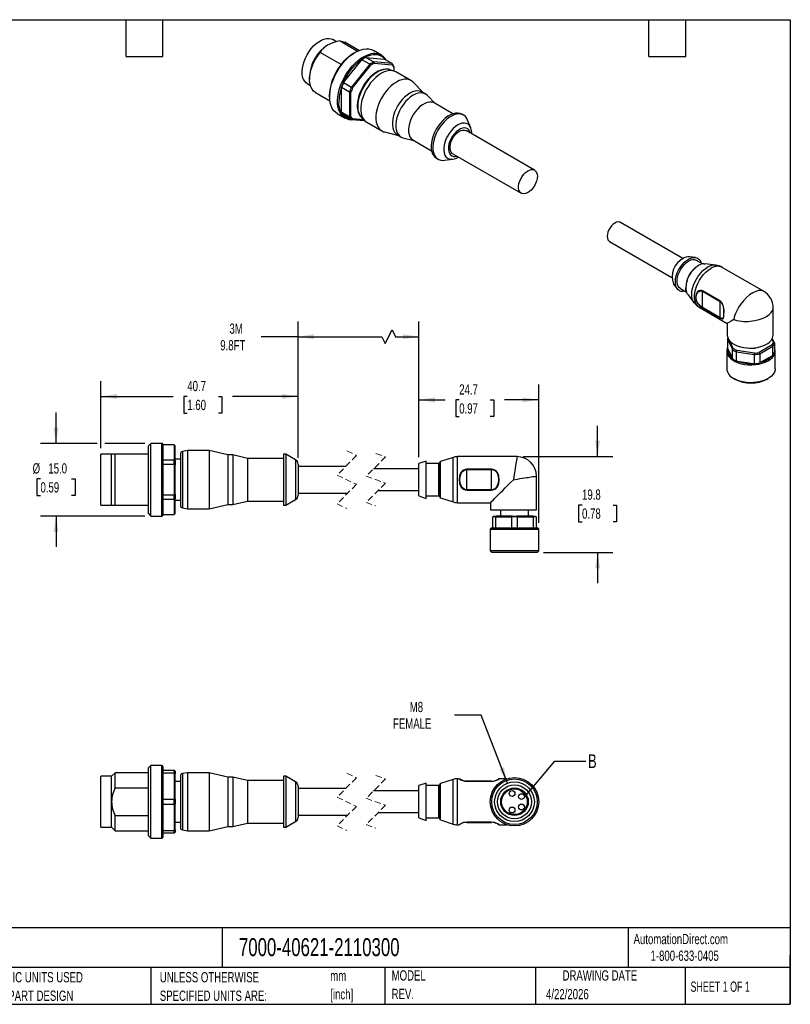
# Model space of a CAD drawing. Header units: millimetres. Extents: x 6 to 273, y 6 to 210.
# Tile 2 of 2: x 114 to 273, y 6 to 210. Entities that reach past the tile are written whole.
import ezdxf

# ---------------------------------------------------------------- set-up
doc = ezdxf.new("R2010")
doc.units = ezdxf.units.MM
doc.linetypes.add('SLD-Dashed', pattern=[1.905, 1.27, -0.635])
doc.linetypes.add('SLD-Solid', pattern=[0])
doc.layers.add('DIMENSIONS', color=140, linetype='SLD-Solid', lineweight=25)
doc.layers.add('TEXT', color=140, linetype='SLD-Solid', lineweight=25)
doc.styles.add('SLDTEXTSTYLE0', font='TXT', dxfattribs={"width": 0.7})
doc.styles.add('SLDTEXTSTYLE1', font='TXT', dxfattribs={"width": 0.65})
doc.dimstyles.new('SLDDIMSTYLE0', dxfattribs={"dimtxt": 2.158008, "dimasz": 3.302, "dimexe": 0, "dimexo": 0.0625, "dimgap": 0.539502, "dimtad": 0, "dimtih": 1, "dimtoh": 1, "dimdec": 1, "dimrnd": 1e-09, "dimzin": 12, "dimdsep": 46, "dimtxsty": 'SLDTEXTSTYLE0', "dimsah": 1, "dimcen": 0.09, "dimadec": 0, "dimazin": 3, "dimtfac": 1, "dimtdec": 1, "dimtmove": 0, "dimatfit": 0, "dimfxl": 0, "dimfrac": 2, "dimtolj": 1, "dimtzin": 12, "dimarcsym": 0})
doc.dimstyles.new('SLDDIMSTYLE1', dxfattribs={"dimtxt": 2.158008, "dimasz": 3.302, "dimexe": 0, "dimexo": 0.0625, "dimgap": 0.539502, "dimtad": 0, "dimtih": 1, "dimtoh": 1, "dimdec": 1, "dimrnd": 1e-09, "dimzin": 12, "dimdsep": 46, "dimtxsty": 'SLDTEXTSTYLE0', "dimsah": 1, "dimcen": 0.09, "dimadec": 0, "dimazin": 3, "dimtfac": 1, "dimtdec": 1, "dimtofl": 0, "dimtmove": 0, "dimatfit": 3, "dimfxl": 0, "dimfrac": 2, "dimtolj": 1, "dimtzin": 12, "dimarcsym": 0})
doc.dimstyles.new('SLDDIMSTYLE2', dxfattribs={"dimtxt": 2.158008, "dimasz": 3.302, "dimexe": 0, "dimexo": 0.0625, "dimgap": 0.539502, "dimtad": 0, "dimtih": 1, "dimtoh": 1, "dimdec": 1, "dimrnd": 1e-09, "dimzin": 4, "dimdsep": 46, "dimtxsty": 'SLDTEXTSTYLE0', "dimsah": 1, "dimcen": 0.09, "dimadec": 0, "dimazin": 1, "dimtfac": 1, "dimtdec": 1, "dimtmove": 0, "dimatfit": 0, "dimfxl": 0, "dimfrac": 2, "dimtolj": 1, "dimtzin": 12, "dimarcsym": 0})
doc.dimstyles.new('SLDDIMSTYLE4', dxfattribs={"dimtxt": 0.18, "dimasz": 3.302, "dimexe": 0, "dimexo": 0.0625, "dimgap": 0, "dimtad": 0, "dimtih": 1, "dimtoh": 1, "dimdec": 0, "dimrnd": 1e-09, "dimzin": 0, "dimdsep": 46, "dimtxsty": 'Standard', "dimblk1": 'NONE', "dimblk2": 'NONE', "dimsah": 1, "dimcen": 0.09, "dimadec": 0, "dimazin": 0, "dimtfac": 3.302, "dimtdec": 0, "dimtofl": 0, "dimtmove": 0, "dimatfit": 3, "dimldrblk": 'NONE', "dimfxl": 0, "dimfrac": 2, "dimtolj": 1, "dimtzin": 0, "dimarcsym": 0})
doc.dimstyles.new('SLDDIMSTYLE5', dxfattribs={"dimtxt": 2.158008, "dimasz": 3.302, "dimexe": 0, "dimexo": 0.0625, "dimgap": 0.539502, "dimtad": 0, "dimtih": 1, "dimtoh": 1, "dimdec": 1, "dimrnd": 1e-09, "dimzin": 12, "dimdsep": 46, "dimtxsty": 'SLDTEXTSTYLE0', "dimsah": 1, "dimcen": 0, "dimadec": 0, "dimazin": 3, "dimtfac": 1, "dimtdec": 1, "dimtofl": 0, "dimtmove": 0, "dimatfit": 3, "dimfxl": 0, "dimfrac": 2, "dimtolj": 1, "dimtzin": 12, "dimarcsym": 0})

# ---------------------------------------------------------------- blocks, each defined once
blk = doc.blocks.new('SW_NOTE_0')
at = {"layer": 'TEXT', "color": 0, "char_height": 2.117, "attachment_point": 1, "style": 'SLDTEXTSTYLE0'}
for s, insert in [('mm', (0, 2.73)), ('[inch]', (0, -1.09))]:
    blk.add_mtext(s, dxfattribs=dict(at, insert=insert))
blk = doc.blocks.new('SW_NOTE_0_1')
at = {"layer": 'TEXT', "color": 0, "char_height": 2.1167, "attachment_point": 1, "style": 'SLDTEXTSTYLE0'}
for s, insert in [('UNLESS OTHERWISE', (0, 2.73)), ('SPECIFIED UNITS ARE:', (0, -1.09))]:
    blk.add_mtext(s, dxfattribs=dict(at, insert=insert))
blk = doc.blocks.new('SW_NOTE_0_5')
at = {"layer": 'TEXT', "color": 0, "char_height": 2.1167, "attachment_point": 1, "style": 'SLDTEXTSTYLE0'}
for s, insert in [('METRIC UNITS USED', (0, 2.73)), ('FOR PART DESIGN', (0, -1.09))]:
    blk.add_mtext(s, dxfattribs=dict(at, insert=insert))
blk = doc.blocks.new('SW_NOTE_0_6')
at = {"layer": 'TEXT', "color": 0, "char_height": 2.117, "attachment_point": 1, "style": 'SLDTEXTSTYLE0'}
for s, insert in [('MODEL', (0, 2.73)), ('REV.', (0, -1.09))]:
    blk.add_mtext(s, dxfattribs=dict(at, insert=insert))
blk = doc.blocks.new('_D')
at = {"layer": 'DIMENSIONS'}
for p, q in [((233.26, 119.37), (233.26, 125.72)), ((217.89, 119.37), (236.43, 119.37)), ((230.05, 109.38), (229.33, 109.38)), ((229.33, 109.38), (229.33, 105.95)), ((236.46, 109.38), (237.19, 109.38)), ((237.19, 109.38), (237.19, 105.95)), ((229.33, 105.95), (230.05, 105.95)), ((237.19, 105.95), (236.46, 105.95)), ((222.07, 99.62), (236.43, 99.62)), ((233.26, 99.62), (233.26, 93.27))]:
    blk.add_line(p, q, dxfattribs=at)
for points in [[(233.26, 119.37), (233.77, 122.67), (232.75, 122.67)], [(233.26, 99.62), (232.75, 96.32), (233.77, 96.32)]]:
    blk.add_solid(points, dxfattribs=at)
at = {"layer": 'DIMENSIONS', "char_height": 2.117, "attachment_point": 1, "style": 'SLDTEXTSTYLE0'}
for s, insert in [('19.8', (230.05, 112.6)), ('0.78', (230.05, 108.68))]:
    blk.add_mtext(s, dxfattribs=dict(at, insert=insert))
blk = doc.blocks.new('_D_1')
at = {"layer": 'DIMENSIONS'}
for p, q in [((196.37, 119.24), (196.37, 134.26)), ((221.1, 105.69), (221.1, 134.26)), ((196.37, 131.09), (201.77, 131.09)), ((204.69, 131.09), (203.96, 131.09)), ((203.96, 131.09), (203.96, 127.66)), ((211.1, 131.09), (211.83, 131.09)), ((211.83, 131.09), (211.83, 127.66)), ((221.1, 131.09), (214.03, 131.09)), ((203.96, 127.66), (204.69, 127.66)), ((211.83, 127.66), (211.1, 127.66))]:
    blk.add_line(p, q, dxfattribs=at)
for points in [[(196.37, 131.09), (199.67, 130.58), (199.67, 131.59)], [(221.1, 131.09), (217.79, 131.59), (217.79, 130.58)]]:
    blk.add_solid(points, dxfattribs=at)
at = {"layer": 'DIMENSIONS', "char_height": 2.117, "attachment_point": 1, "style": 'SLDTEXTSTYLE0'}
for s, insert in [('24.7', (204.69, 134.3)), ('0.97', (204.69, 130.38))]:
    blk.add_mtext(s, dxfattribs=dict(at, insert=insert))
blk = doc.blocks.new('_D_2')
at = {"layer": 'DIMENSIONS'}
for p, q in [((130.72, 121.14), (130.72, 134.98)), ((171.42, 119.12), (171.42, 134.98)), ((130.72, 131.8), (145.63, 131.8)), ((148.55, 131.8), (147.83, 131.8)), ((147.83, 131.8), (147.83, 128.37)), ((154.97, 131.8), (155.69, 131.8)), ((155.69, 131.8), (155.69, 128.37)), ((171.42, 131.8), (157.89, 131.8)), ((147.83, 128.37), (148.55, 128.37)), ((155.69, 128.37), (154.97, 128.37))]:
    blk.add_line(p, q, dxfattribs=at)
for points in [[(130.72, 131.8), (134.03, 131.29), (134.03, 132.31)], [(171.42, 131.8), (168.12, 132.31), (168.12, 131.29)]]:
    blk.add_solid(points, dxfattribs=at)
at = {"layer": 'DIMENSIONS', "char_height": 2.117, "attachment_point": 1, "style": 'SLDTEXTSTYLE0'}
for s, insert in [('40.7', (148.55, 135.01)), ('1.60', (148.55, 131.1))]:
    blk.add_mtext(s, dxfattribs=dict(at, insert=insert))
blk = doc.blocks.new('_D_3')
at = {"layer": 'DIMENSIONS'}
for p, q in [((171.42, 119.12), (171.42, 147.29)), ((196.37, 119.24), (196.37, 147.29)), ((189.43, 142.71), (190.84, 145.53)), ((190.84, 145.53), (191.55, 144.12)), ((171.42, 144.12), (163.81, 144.12)), ((171.42, 144.12), (188.73, 144.12)), ((188.73, 144.12), (189.43, 142.71)), ((191.55, 144.12), (196.37, 144.12))]:
    blk.add_line(p, q, dxfattribs=at)
for points in [[(171.42, 144.12), (174.73, 143.61), (174.73, 144.63)], [(196.37, 144.12), (193.07, 144.63), (193.07, 143.61)]]:
    blk.add_solid(points, dxfattribs=at)
at = {"layer": 'DIMENSIONS', "char_height": 2.117, "attachment_point": 1, "style": 'SLDTEXTSTYLE0'}
for s, insert in [('3M', (157.25, 146.85)), ('9.8FT', (155.35, 143.42))]:
    blk.add_mtext(s, dxfattribs=dict(at, insert=insert))
blk = doc.blocks.new('_D_4')
at = {"layer": 'DIMENSIONS'}
for p, q in [((121.44, 122.12), (121.44, 128.47)), ((129.96, 122.12), (118.27, 122.12)), ((139.75, 122.12), (131.49, 122.12)), ((118.23, 114.8), (117.51, 114.8)), ((117.51, 114.8), (117.51, 111.37)), ((124.65, 114.8), (125.37, 114.8)), ((125.37, 114.8), (125.37, 111.37)), ((117.51, 111.37), (118.23, 111.37)), ((125.37, 111.37), (124.65, 111.37)), ((139.75, 107.12), (118.27, 107.12)), ((121.44, 107.12), (121.44, 100.77))]:
    blk.add_line(p, q, dxfattribs=at)
for points in [[(121.44, 122.12), (121.95, 125.42), (120.93, 125.42)], [(121.44, 107.12), (120.93, 103.82), (121.95, 103.82)]]:
    blk.add_solid(points, dxfattribs=at)
at = {"layer": 'DIMENSIONS', "char_height": 2.117, "attachment_point": 1, "style": 'SLDTEXTSTYLE0'}
for s, insert in [('%%c', (116.61, 118.01)), ('15.0', (119.86, 118.01)), ('0.59', (118.23, 114.1))]:
    blk.add_mtext(s, dxfattribs=dict(at, insert=insert))
blk = doc.blocks.new('_D_7')
at = {"layer": 'DIMENSIONS'}
for p, q in [((209.24, 66.04), (203.68, 66.04)), ((214.63, 51.98), (209.24, 66.04))]:
    blk.add_line(p, q, dxfattribs=at)
blk.add_solid([(214.63, 51.98), (213.92, 55.24), (212.97, 54.88)], dxfattribs=at)
at = {"layer": 'DIMENSIONS', "char_height": 2.117, "attachment_point": 1, "style": 'SLDTEXTSTYLE0'}
for s, insert in [('M8', (194.47, 68.77)), ('FEMALE', (191.02, 65.34))]:
    blk.add_mtext(s, dxfattribs=dict(at, insert=insert))
blk = doc.blocks.new('_None')

msp = doc.modelspace()

# ---------------------------------------------------------------- linework, layer by layer
for p, q in [((179.37, 204.98), (178.57, 205.44)), ((180.09, 205.16), (183.72, 203.07)), ((183.98, 203.18), (181.04, 204.88)), ((180.31, 200.29), (175.98, 202.79)), ((180.81, 196.58), (184.6, 201.3)), ((183.23, 202.81), (182.88, 202.61)), ((186.23, 200.36), (184.6, 201.3)), ((185.4, 201.76), (189.19, 201.42)), ((185.4, 201.76), (187.03, 200.82)), ((188.61, 202.24), (186.98, 203.18)), ((190.82, 200.48), (189.19, 201.42)), ((186.23, 200.36), (182.43, 195.64)), ((182.67, 195.49), (186.41, 200.14)), ((190.82, 200.48), (187.03, 200.82)), ((187.13, 200.55), (190.86, 200.22)), ((190.36, 199.23), (190.33, 199.24)), ((191.21, 198.96), (190.36, 199.23)), ((191.22, 199.91), (191.22, 199.71)), ((191.22, 199.71), (191.22, 198.95)), ((173.79, 197.85), (173.79, 197.24)), ((194.72, 196.98), (191.61, 198.78)), ((173.32, 196.35), (173.96, 195.98)), ((180.4, 190.49), (180.4, 195.54)), ((182.03, 194.6), (180.4, 195.54)), ((180.81, 196.58), (182.43, 195.64)), ((197.24, 194.49), (195.17, 196.63)), ((175.04, 194.49), (177.98, 192.79)), ((177.93, 194.03), (177.93, 193.63)), ((182.03, 194.6), (182.03, 189.55)), ((182.31, 189.58), (182.31, 194.57)), ((197.73, 194.21), (197.03, 194.61)), ((199.71, 192.26), (198.11, 193.91)), ((203.38, 190.14), (199.53, 192.36)), ((179.48, 190.19), (181.11, 189.25)), ((180.4, 190.49), (182.03, 189.55)), ((182.43, 188.97), (180.81, 189.91)), ((185.02, 188.86), (182.67, 189.07)), ((184.56, 189.28), (184.59, 189.25)), ((184.59, 189.25), (185.26, 188.65)), ((205.59, 189.85), (205.23, 190.05)), ((182.43, 188.97), (185.16, 188.73)), ((185.61, 188.39), (188.72, 186.59)), ((207.08, 187.24), (206.43, 188.83)), ((189.25, 186.38), (192.14, 185.66)), ((191.93, 185.78), (192.63, 185.37)), ((193.08, 185.19), (195.31, 184.64)), ((220.25, 178.5), (206.1, 186.66)), ((195.13, 184.74), (198.98, 182.52)), ((199.98, 180.96), (200.34, 180.75)), ((203.35, 181.9), (217.5, 173.73)), ((201.64, 180.53), (203.34, 180.76)), ((250.86, 160.25), (237.96, 167.69)), ((235.71, 163.8), (248.61, 156.35)), ((253.45, 160.47), (252.21, 160.63)), ((254.95, 159.15), (253.71, 159.87)), ((257.66, 158.89), (255.5, 159.18)), ((267.51, 153.52), (258.99, 158.44)), ((248.95, 154.99), (249.71, 153.99)), ((250.36, 154.07), (251.61, 153.35)), ((251.86, 152.87), (253.18, 151.14)), ((254.95, 153.51), (258.57, 151.42)), ((254.95, 150.12), (254.95, 153.51)), ((258.59, 151.5), (254.97, 153.59)), ((258.57, 148.03), (258.57, 151.42)), ((254.24, 150.21), (260.01, 146.88)), ((258.57, 148.03), (254.95, 150.12)), ((254.97, 150.06), (258.59, 147.97)), ((269.51, 144.52), (269.51, 150.05)), ((260.01, 146.88), (260.01, 144.52)), ((260.07, 143.65), (261.08, 141.49)), ((260.07, 143.65), (260.07, 141.75)), ((261.26, 141.71), (260.53, 143.27)), ((269.3, 142.43), (266.62, 140.88)), ((269.26, 143.64), (269.57, 142.99)), ((269.77, 142.83), (269.33, 143.77)), ((269.77, 142.83), (269.77, 140.93)), ((259.92, 141.2), (259.92, 137.53)), ((260.05, 141.86), (260.01, 141.74)), ((260.07, 141.75), (260.14, 141.62)), ((260.14, 141.62), (261.01, 139.76)), ((261.08, 139.59), (261.08, 141.49)), ((261.88, 141.02), (265.63, 140.44)), ((261.88, 141.02), (261.88, 139.12)), ((265.64, 140.72), (261.98, 141.29)), ((265.63, 138.54), (265.63, 140.44)), ((266.73, 140.61), (269.47, 142.2)), ((266.73, 140.61), (266.73, 138.71)), ((266.92, 138.85), (269.28, 140.21)), ((269.28, 140.21), (269.47, 140.3)), ((269.47, 140.3), (269.47, 142.2)), ((269.92, 137.53), (269.92, 141.2)), ((261.01, 139.76), (261.08, 139.59)), ((261.88, 139.12), (262.14, 139.11)), ((262.14, 139.11), (265.37, 138.61)), ((265.37, 138.61), (265.63, 138.54)), ((266.73, 138.71), (266.92, 138.85)), ((261.38, 135.49), (261.6, 135.36)), ((268.24, 135.36), (268.46, 135.49)), ((141.02, 122.12), (140.52, 121.62)), ((143.32, 122.12), (141.02, 122.12)), ((141.02, 107.12), (141.02, 122.12)), ((143.32, 107.12), (143.32, 122.12)), ((140.52, 107.62), (140.52, 121.62)), ((143.52, 121.92), (143.52, 114.62)), ((145.82, 121.82), (143.52, 121.82)), ((145.82, 121.8), (143.52, 121.8)), ((146.02, 121.62), (145.82, 121.82)), ((145.82, 121.8), (145.82, 121.82)), ((145.82, 121.8), (145.82, 118.7)), ((146.02, 121.62), (146.02, 121.6)), ((146.02, 118.55), (146.02, 121.6)), ((147.12, 119.94), (147.12, 109.3)), ((148.62, 120.62), (147.54, 120.43)), ((147.54, 120.43), (147.54, 108.81)), ((153.03, 120.62), (148.62, 120.62)), ((148.62, 120.62), (148.62, 108.62)), ((156.92, 119.72), (153.03, 120.62)), ((153.03, 120.62), (153.03, 108.62)), ((132.92, 119.87), (130.72, 119.87)), ((130.72, 109.37), (130.72, 119.87)), ((132.92, 109.37), (132.92, 119.87)), ((133.67, 119.87), (132.92, 119.87)), ((133.67, 109.37), (133.67, 119.87)), ((140.52, 119.87), (133.67, 119.87)), ((143.52, 118.7), (145.82, 118.7)), ((145.82, 117.72), (145.82, 118.7)), ((147.12, 118.82), (146.02, 118.82)), ((146.02, 118.55), (146.02, 117.67)), ((157.92, 119.72), (156.92, 119.72)), ((156.92, 119.72), (156.92, 109.52)), ((160.96, 119.02), (157.92, 119.72)), ((157.92, 119.72), (157.92, 109.52)), ((168.42, 119.02), (160.96, 119.02)), ((160.96, 119.02), (160.96, 110.22)), ((168.92, 119.87), (168.42, 119.87)), ((168.42, 119.87), (168.42, 109.37)), ((170.92, 118.71), (168.92, 119.87)), ((168.92, 119.87), (168.92, 109.37)), ((170.92, 118.71), (170.92, 110.52)), ((197.87, 118.47), (196.37, 117.97)), ((196.37, 111.27), (196.37, 117.97)), ((197.87, 110.77), (197.87, 118.47)), ((200.47, 117.97), (197.87, 117.97)), ((200.47, 111.27), (200.47, 117.97)), ((200.67, 111.06), (200.67, 118.17)), ((203.42, 119.22), (200.81, 118.36)), ((200.81, 110.87), (200.81, 118.36)), ((203.42, 110.02), (203.42, 119.22)), ((216.63, 119.37), (204.35, 119.37)), ((204.35, 109.87), (204.35, 119.37)), ((145.82, 117.72), (143.52, 117.72)), ((145.82, 117.72), (145.82, 111.52)), ((146.02, 111.57), (146.02, 117.67)), ((171.42, 117.85), (171.42, 111.39)), ((181.26, 117.37), (171.42, 117.37)), ((196.37, 116.87), (187.01, 116.87)), ((206.25, 116.78), (206.25, 116.69)), ((211.37, 116.78), (206.25, 116.78)), ((206.25, 112.55), (206.25, 116.69)), ((206.25, 116.69), (211.37, 116.69)), ((211.37, 116.78), (211.37, 116.69)), ((211.37, 112.55), (211.37, 116.69)), ((143.52, 114.62), (143.52, 107.32)), ((220.62, 108.37), (220.62, 115.38)), ((171.42, 111.87), (181.69, 111.87)), ((187.94, 112.37), (196.37, 112.37)), ((206.25, 112.55), (206.25, 112.45)), ((211.37, 112.55), (206.25, 112.55)), ((206.25, 112.45), (211.37, 112.45)), ((211.37, 112.55), (211.37, 112.45)), ((143.52, 111.52), (145.82, 111.52)), ((145.82, 110.54), (143.52, 110.54)), ((145.82, 110.54), (145.82, 111.52)), ((145.82, 110.54), (145.82, 107.44)), ((146.02, 111.57), (146.02, 110.69)), ((146.02, 107.64), (146.02, 110.69)), ((146.02, 110.42), (147.12, 110.42)), ((157.92, 109.52), (160.96, 110.22)), ((160.96, 110.22), (168.42, 110.22)), ((168.92, 109.37), (170.92, 110.52)), ((196.37, 111.27), (197.87, 110.77)), ((197.87, 111.27), (200.47, 111.27)), ((200.81, 110.87), (203.42, 110.02)), ((204.35, 109.87), (211.12, 109.87)), ((211.12, 109.87), (211.12, 108.37)), ((130.72, 109.37), (132.92, 109.37)), ((132.92, 109.37), (133.67, 109.37)), ((133.67, 109.37), (140.52, 109.37)), ((147.54, 108.81), (148.62, 108.62)), ((148.62, 108.62), (153.03, 108.62)), ((153.03, 108.62), (156.92, 109.52)), ((156.92, 109.52), (157.92, 109.52)), ((168.42, 109.37), (168.92, 109.37)), ((211.12, 108.37), (220.62, 108.37)), ((213.2, 108.37), (213.2, 107.12)), ((219, 107.12), (219, 108.37)), ((140.52, 107.62), (141.02, 107.12)), ((141.02, 107.12), (143.32, 107.12)), ((143.52, 107.44), (145.82, 107.44)), ((143.52, 107.42), (145.82, 107.42)), ((145.82, 107.42), (146.02, 107.62)), ((145.82, 107.42), (145.82, 107.44)), ((146.02, 107.64), (146.02, 107.62)), ((211.6, 104.59), (211.6, 106.92)), ((212.17, 106.92), (211.6, 106.92)), ((211.8, 107.12), (212.3, 107.12)), ((212.17, 106.92), (212.17, 104.59)), ((212.17, 106.92), (215.53, 106.92)), ((215.59, 107.12), (212.3, 107.12)), ((216.67, 106.92), (215.53, 106.92)), ((215.53, 104.59), (215.53, 106.92)), ((215.59, 107.12), (216.6, 107.12)), ((219.89, 107.12), (216.6, 107.12)), ((216.67, 106.92), (216.67, 104.59)), ((216.67, 106.92), (220.03, 106.92)), ((219.89, 107.12), (220.4, 107.12)), ((220.03, 104.59), (220.03, 106.92)), ((220.6, 106.92), (220.03, 106.92)), ((220.6, 106.92), (220.6, 104.59)), ((211.1, 104.42), (211.1, 99.92)), ((211.1, 104.42), (211.96, 104.42)), ((211.6, 104.62), (211.3, 104.62)), ((212.17, 104.59), (211.6, 104.59)), ((211.96, 104.42), (221.1, 104.42)), ((212.17, 104.59), (212.4, 104.62)), ((215.29, 104.62), (212.4, 104.62)), ((215.29, 104.62), (215.53, 104.59)), ((216.67, 104.59), (215.53, 104.59)), ((216.67, 104.59), (216.9, 104.62)), ((219.79, 104.62), (216.9, 104.62)), ((219.79, 104.62), (220.03, 104.59)), ((220.6, 104.59), (220.03, 104.59)), ((220.9, 104.62), (220.6, 104.62)), ((221.1, 99.92), (221.1, 104.42)), ((211.1, 99.92), (211.4, 99.62)), ((216.1, 99.92), (211.1, 99.92)), ((216.1, 99.62), (211.4, 99.62)), ((221.1, 99.92), (216.1, 99.92)), ((220.8, 99.62), (216.1, 99.62)), ((220.8, 99.62), (221.1, 99.92)), ((141.02, 55.65), (140.52, 55.15)), ((140.52, 48.15), (140.52, 55.15)), ((143.32, 55.65), (141.02, 55.65)), ((141.02, 48.15), (141.02, 55.65)), ((143.32, 48.15), (143.32, 55.65)), ((143.52, 55.45), (143.52, 40.85)), ((132.92, 53.4), (130.72, 53.4)), ((130.72, 48.15), (130.72, 53.4)), ((133.67, 54.15), (132.92, 53.4)), ((132.92, 48.15), (132.92, 53.4)), ((140.52, 54.15), (133.67, 54.15)), ((133.67, 51.05), (133.67, 54.15)), ((143.52, 54.65), (145.82, 54.65)), ((145.82, 54.08), (143.52, 54.08)), ((145.82, 54.08), (145.82, 54.65)), ((145.82, 54.08), (145.82, 48.72)), ((146.02, 54.45), (146.02, 53.94)), ((146.02, 48.66), (146.02, 53.94)), ((147.12, 53.46), (147.12, 48.15)), ((148.62, 54.15), (147.54, 53.96)), ((147.54, 53.96), (147.54, 48.15)), ((153.03, 54.15), (148.62, 54.15)), ((148.62, 54.15), (148.62, 48.15)), ((156.92, 53.25), (153.03, 54.15)), ((153.03, 54.15), (153.03, 48.15)), ((157.92, 53.25), (156.92, 53.25)), ((156.92, 53.25), (156.92, 48.15)), ((160.96, 52.55), (157.92, 53.25)), ((157.92, 53.25), (157.92, 48.15)), ((168.92, 53.4), (168.42, 53.4)), ((168.42, 53.4), (168.42, 48.15)), ((170.92, 52.24), (168.92, 53.4)), ((168.92, 53.4), (168.92, 48.15)), ((204.68, 52.9), (204.35, 52.9)), ((204.35, 43.4), (204.35, 52.9)), ((212.79, 52.84), (212.79, 52.84)), ((214.54, 52.9), (212.94, 52.9)), ((133.67, 51.05), (140.52, 51.05)), ((147.12, 52.35), (146.02, 52.35)), ((168.42, 52.55), (160.96, 52.55)), ((160.96, 52.55), (160.96, 48.15)), ((170.92, 52.24), (170.92, 48.15)), ((171.42, 51.38), (171.42, 48.15)), ((181.26, 50.9), (171.42, 50.9)), ((197.87, 52), (196.37, 51.5)), ((196.37, 44.8), (196.37, 51.5)), ((197.87, 44.3), (197.87, 52)), ((200.47, 51.5), (197.87, 51.5)), ((200.47, 44.8), (200.47, 51.5)), ((200.67, 44.59), (200.67, 51.7)), ((203.42, 52.75), (200.81, 51.89)), ((200.81, 44.4), (200.81, 51.89)), ((203.42, 43.55), (203.42, 52.75)), ((211.37, 52.4), (206.25, 52.4)), ((206.25, 52.4), (206.25, 52.38)), ((206.25, 52.38), (211.37, 52.38)), ((211.37, 52.4), (211.37, 52.38)), ((196.37, 50.4), (187.01, 50.4)), ((130.72, 42.9), (130.72, 48.15)), ((132.92, 42.9), (132.92, 48.15)), ((140.52, 41.15), (140.52, 48.15)), ((141.02, 40.65), (141.02, 48.15)), ((143.32, 40.65), (143.32, 48.15)), ((143.52, 48.72), (145.82, 48.72)), ((145.82, 47.58), (143.52, 47.58)), ((145.82, 47.58), (145.82, 48.72)), ((145.82, 47.58), (145.82, 42.22)), ((146.02, 48.66), (146.02, 47.64)), ((146.02, 42.36), (146.02, 47.64)), ((147.12, 48.15), (147.12, 42.83)), ((147.54, 48.15), (147.54, 42.34)), ((148.62, 48.15), (148.62, 42.15)), ((153.03, 48.15), (153.03, 42.15)), ((156.92, 48.15), (156.92, 43.05)), ((157.92, 48.15), (157.92, 43.05)), ((160.96, 48.15), (160.96, 43.75)), ((168.42, 48.15), (168.42, 42.9)), ((168.92, 48.15), (168.92, 42.9)), ((170.92, 48.15), (170.92, 44.05)), ((171.42, 48.15), (171.42, 44.92)), ((133.67, 42.15), (133.67, 45.24)), ((140.52, 45.24), (133.67, 45.24)), ((171.42, 45.4), (181.69, 45.4)), ((187.94, 45.9), (196.37, 45.9)), ((196.37, 44.8), (197.87, 44.3)), ((197.87, 44.8), (200.47, 44.8)), ((130.72, 42.9), (132.92, 42.9)), ((132.92, 42.9), (133.67, 42.15)), ((146.02, 43.95), (147.12, 43.95)), ((153.03, 42.15), (156.92, 43.05)), ((156.92, 43.05), (157.92, 43.05)), ((157.92, 43.05), (160.96, 43.75)), ((160.96, 43.75), (168.42, 43.75)), ((168.42, 42.9), (168.92, 42.9)), ((168.92, 42.9), (170.92, 44.05)), ((200.81, 44.4), (203.42, 43.55)), ((204.35, 43.4), (204.68, 43.4)), ((211.37, 43.92), (206.25, 43.92)), ((206.25, 43.9), (206.25, 43.92)), ((206.25, 43.9), (211.37, 43.9)), ((211.37, 43.92), (211.37, 43.9)), ((212.57, 43.6), (212.74, 43.49)), ((212.79, 43.48), (212.87, 43.43)), ((212.88, 43.44), (212.94, 43.4)), ((212.94, 43.4), (214.54, 43.4)), ((133.67, 42.15), (140.52, 42.15)), ((140.52, 41.15), (141.02, 40.65)), ((141.02, 40.65), (143.32, 40.65)), ((143.52, 42.22), (145.82, 42.22)), ((145.82, 41.65), (143.52, 41.65)), ((145.82, 41.65), (145.82, 42.22)), ((146.02, 42.36), (146.02, 41.85)), ((147.54, 42.34), (148.62, 42.15)), ((148.62, 42.15), (153.03, 42.15))]:
    msp.add_line(p, q)
at = {"color": 7, "linetype": 'SLD-Dashed', "lineweight": 18}
for p, q in [((181.48, 120.54), (183.48, 119.58)), ((187.48, 120.04), (189.48, 119.33)), ((183.48, 119.58), (179.48, 115.58)), ((189.48, 119.33), (185.48, 115.33)), ((179.48, 115.58), (183.48, 113.66)), ((185.48, 115.33), (189.48, 113.91)), ((189.48, 113.91), (185.48, 109.91)), ((183.48, 113.66), (179.48, 109.66)), ((185.48, 109.91), (187.48, 109.19)), ((179.48, 109.66), (181.48, 108.69)), ((183.48, 53.11), (179.48, 49.11)), ((181.48, 54.07), (183.48, 53.11)), ((189.48, 52.86), (185.48, 48.86)), ((187.48, 53.57), (189.48, 52.86)), ((179.48, 49.11), (183.48, 47.19)), ((185.48, 48.86), (189.48, 47.44)), ((183.48, 47.19), (179.48, 43.19)), ((189.48, 47.44), (185.48, 43.44)), ((179.48, 43.19), (181.48, 42.22)), ((185.48, 43.44), (187.48, 42.72))]:
    msp.add_line(p, q, dxfattribs=at)
at = {"flags": 128}
for points in [[(173.32, 196.35), (173.1, 196.5), (172.78, 196.83), (172.53, 197.24), (172.36, 197.73), (172.26, 198.29), (172.24, 198.91), (172.3, 199.56), (172.44, 200.25), (172.65, 200.95), (172.93, 201.64), (173.28, 202.32), (173.68, 202.98), (174.13, 203.58), (174.62, 204.13), (175.14, 204.61), (175.68, 205.01), (176.22, 205.32), (176.76, 205.54), (177.28, 205.66), (177.77, 205.68), (178.22, 205.6), (178.57, 205.44)], [(179.48, 190.19), (179.21, 190.38), (178.81, 190.75), (178.49, 191.22), (178.23, 191.76), (178.05, 192.39), (177.95, 193.07), (177.93, 193.82), (177.99, 194.6), (178.13, 195.42), (178.35, 196.26), (178.64, 197.1), (179, 197.94), (179.43, 198.75), (179.91, 199.54), (180.44, 200.28), (181.02, 200.97), (181.62, 201.6), (182.26, 202.14), (182.91, 202.61), (183.56, 202.99), (184.21, 203.27), (184.84, 203.45), (185.45, 203.53), (186.02, 203.51), (186.56, 203.38), (186.98, 203.18)], [(180.09, 205.16), (180.59, 205.07), (181.04, 204.88)], [(175.04, 194.49), (175.02, 194.5), (174.63, 194.8), (174.31, 195.2), (174.06, 195.69), (173.89, 196.26), (173.8, 196.9), (173.8, 197.59), (173.89, 198.33), (174.06, 199.1), (174.31, 199.87), (174.63, 200.65), (175.02, 201.4), (175.48, 202.12), (175.98, 202.79)], [(179.79, 191.02), (179.68, 191.45), (179.58, 192.14), (179.56, 192.88), (179.62, 193.66), (179.76, 194.48), (179.98, 195.32), (180.27, 196.16), (180.63, 197), (181.05, 197.81), (181.53, 198.6), (182.07, 199.34), (182.64, 200.03), (183.25, 200.66), (183.88, 201.21), (184.53, 201.67), (185.19, 202.05), (185.83, 202.33), (186.42, 202.5)], [(189.43, 201.29), (189.39, 201.34), (189.02, 201.73), (188.59, 202.02), (188.11, 202.22), (187.58, 202.32), (187.01, 202.32), (186.41, 202.22), (185.79, 202.01), (185.16, 201.72), (184.68, 201.43)], [(190.32, 199.23), (190.03, 199.31), (189.54, 199.35), (189.02, 199.29), (188.48, 199.15), (187.92, 198.91), (187.37, 198.59), (186.82, 198.19), (186.29, 197.72), (185.8, 197.18), (185.34, 196.59), (184.92, 195.96), (184.55, 195.3), (184.24, 194.61), (183.98, 193.91), (183.8, 193.22), (183.68, 192.53), (183.64, 191.9), (183.64, 191.82)], [(190.33, 199.24), (190.25, 199.26), (189.77, 199.33), (189.24, 199.3), (188.69, 199.16), (188.12, 198.93), (187.55, 198.59), (186.98, 198.18), (186.43, 197.67), (185.91, 197.1), (185.42, 196.47), (184.99, 195.79), (184.6, 195.08), (184.28, 194.35), (184.03, 193.61), (183.85, 192.88), (183.75, 192.17), (183.73, 191.49), (183.79, 190.87), (183.93, 190.31), (184.15, 189.82), (184.43, 189.41), (184.56, 189.28)], [(186.41, 200.14), (186.31, 200.26), (186.23, 200.36)], [(187.03, 200.82), (187.08, 200.67), (187.13, 200.55)], [(190.86, 200.22), (190.84, 200.37), (190.82, 200.48)], [(191.61, 198.78), (191.28, 198.93), (190.81, 199.04), (190.3, 199.05), (189.75, 198.96), (189.18, 198.77), (188.61, 198.48), (188.03, 198.11), (187.46, 197.64), (186.92, 197.1), (186.4, 196.5), (185.93, 195.84), (185.51, 195.14), (185.14, 194.41), (184.84, 193.66), (184.61, 192.92), (184.45, 192.18), (184.37, 191.48), (184.37, 190.81), (184.45, 190.19), (184.61, 189.64), (184.84, 189.16), (185.14, 188.76), (185.51, 188.45), (185.61, 188.39)], [(195.17, 196.63), (194.82, 196.92), (194.4, 197.13), (193.92, 197.25), (193.41, 197.26), (192.86, 197.17), (192.3, 196.98), (191.72, 196.69), (191.14, 196.31), (190.57, 195.85), (190.03, 195.31), (189.51, 194.7), (189.04, 194.04), (188.62, 193.34), (188.25, 192.61), (187.95, 191.87), (187.72, 191.12), (187.57, 190.39), (187.49, 189.68), (187.49, 189.01), (187.57, 188.39), (187.72, 187.84), (187.95, 187.36), (188.25, 186.96), (188.62, 186.65), (189.04, 186.44), (189.25, 186.38)], [(182.43, 195.64), (182.57, 195.56), (182.67, 195.49)], [(179.92, 193.78), (179.88, 193.44), (179.84, 192.69)], [(182.31, 194.57), (182.16, 194.59), (182.03, 194.6)], [(197.03, 194.61), (196.93, 194.67), (196.51, 194.81), (196.04, 194.85), (195.54, 194.79), (195.01, 194.63), (194.48, 194.36), (193.94, 194), (193.41, 193.56), (192.91, 193.05), (192.44, 192.47), (192.02, 191.83), (191.66, 191.17), (191.35, 190.48), (191.12, 189.78), (190.96, 189.09), (190.88, 188.43), (190.88, 187.81), (190.96, 187.24), (191.12, 186.74), (191.35, 186.31), (191.66, 185.97), (191.93, 185.78)], [(198.11, 193.91), (198, 194.01), (197.64, 194.26), (197.21, 194.4), (196.75, 194.44), (196.25, 194.38), (195.72, 194.22), (195.18, 193.95), (194.65, 193.6), (194.12, 193.15), (193.62, 192.64), (193.15, 192.06), (192.73, 191.43), (192.36, 190.76), (192.06, 190.07), (191.83, 189.37), (191.67, 188.69), (191.59, 188.02), (191.59, 187.4), (191.67, 186.83), (191.83, 186.33), (192.06, 185.9), (192.36, 185.57), (192.73, 185.32), (193.08, 185.19)], [(199.53, 192.36), (199.39, 192.43), (198.99, 192.55), (198.55, 192.56), (198.07, 192.47), (197.58, 192.28), (197.08, 191.99), (196.58, 191.61), (196.11, 191.15), (195.66, 190.63), (195.26, 190.05), (194.92, 189.43), (194.63, 188.79), (194.42, 188.15), (194.28, 187.51), (194.22, 186.9), (194.24, 186.34), (194.34, 185.83), (194.52, 185.39), (194.77, 185.03), (195.08, 184.77), (195.13, 184.74)], [(182.03, 189.55), (182.19, 189.57), (182.31, 189.58)], [(182.67, 189.07), (182.54, 189.02), (182.43, 188.97)], [(205.23, 190.05), (204.88, 190.21), (204.42, 190.29), (203.93, 190.27), (203.41, 190.15), (202.88, 189.93), (202.34, 189.62), (201.8, 189.22), (201.28, 188.74), (200.79, 188.19), (200.34, 187.59), (199.93, 186.94), (199.59, 186.25), (199.31, 185.56), (199.09, 184.86), (198.96, 184.17), (198.9, 183.52), (198.92, 182.9), (199.02, 182.35), (199.19, 181.85), (199.44, 181.44), (199.75, 181.11), (199.98, 180.96)], [(206.43, 188.83), (206.26, 189.16), (205.98, 189.54), (205.63, 189.82), (205.23, 190), (204.78, 190.09), (204.29, 190.07), (203.77, 189.95), (203.23, 189.73), (202.69, 189.42), (202.15, 189.02), (201.63, 188.54), (201.14, 187.99), (200.69, 187.38), (200.29, 186.73), (199.94, 186.05), (199.66, 185.35), (199.45, 184.65), (199.31, 183.97), (199.25, 183.31), (199.27, 182.7), (199.37, 182.14), (199.54, 181.65), (199.79, 181.24), (200.11, 180.91), (200.48, 180.68), (200.91, 180.54), (201.39, 180.51), (201.64, 180.53)], [(207.08, 187.24), (207.03, 187.36), (206.8, 187.71), (206.51, 187.98), (206.15, 188.15), (205.75, 188.22), (205.32, 188.19), (204.85, 188.06), (204.38, 187.83), (203.9, 187.51), (203.43, 187.1), (203, 186.63), (202.6, 186.09), (202.24, 185.52), (201.95, 184.91), (201.72, 184.29), (201.57, 183.68), (201.49, 183.09), (201.49, 182.54), (201.57, 182.04), (201.72, 181.61), (201.95, 181.25), (202.24, 180.99), (202.6, 180.82), (203, 180.75), (203.34, 180.76)], [(206.95, 186.17), (206.89, 186.39), (206.71, 186.74), (206.45, 187), (206.14, 187.17), (205.78, 187.23), (205.37, 187.18), (204.95, 187.03), (204.51, 186.78), (204.09, 186.44), (203.68, 186.02), (203.32, 185.54), (203, 185.01), (202.75, 184.46), (202.57, 183.9), (202.47, 183.35), (202.45, 182.84), (202.51, 182.38), (202.65, 181.98), (202.87, 181.68), (203.15, 181.46), (203.49, 181.35), (203.88, 181.34), (204.2, 181.41)], [(203.35, 181.9), (203.25, 181.96), (203.03, 182.21), (202.87, 182.54), (202.79, 182.93), (202.79, 183.39), (202.87, 183.88), (203.03, 184.39), (203.25, 184.89), (203.54, 185.37), (203.87, 185.8), (204.24, 186.17), (204.63, 186.46), (205.02, 186.67), (205.4, 186.77), (205.76, 186.78), (206.07, 186.68), (206.1, 186.66)], [(220.82, 177.24), (220.78, 176.76), (220.66, 176.26), (220.47, 175.75), (220.21, 175.26), (219.9, 174.8), (219.55, 174.4), (219.17, 174.06), (218.77, 173.81), (218.38, 173.66), (218.01, 173.6), (217.68, 173.65), (217.4, 173.8), (217.17, 174.04), (217.02, 174.37), (216.94, 174.77), (216.94, 175.22), (217.02, 175.72), (217.17, 176.22), (217.4, 176.73), (217.68, 177.2), (218.01, 177.64), (218.38, 178.01), (218.77, 178.3), (219.17, 178.5), (219.55, 178.61), (219.9, 178.61), (220.21, 178.52), (220.47, 178.32), (220.66, 178.03), (220.78, 177.67), (220.82, 177.24)], [(237.96, 167.69), (237.82, 167.75), (237.52, 167.8), (237.19, 167.74), (236.83, 167.58), (236.48, 167.33), (236.14, 167), (235.84, 166.61), (235.59, 166.17), (235.4, 165.72), (235.28, 165.26), (235.24, 164.83), (235.28, 164.44), (235.4, 164.12), (235.59, 163.88), (235.71, 163.8)], [(251.31, 153.52), (250.91, 153.46), (250.51, 153.48), (250.15, 153.61), (249.85, 153.84), (249.6, 154.15), (249.43, 154.55), (249.33, 155.01), (249.31, 155.53), (249.37, 156.1), (249.51, 156.68), (249.72, 157.28), (249.99, 157.87), (250.32, 158.43), (250.71, 158.95), (251.13, 159.41), (251.57, 159.8), (252.03, 160.11)], [(250.36, 154.07), (250.14, 154.23), (249.91, 154.53), (249.76, 154.91), (249.68, 155.36), (249.68, 155.86), (249.76, 156.4), (249.91, 156.96), (250.14, 157.53), (250.44, 158.07), (250.79, 158.58), (251.18, 159.03), (251.6, 159.41), (252.03, 159.7)], [(252.03, 160.11), (252.49, 160.33), (252.94, 160.46), (253.36, 160.48), (253.74, 160.4), (254.08, 160.23), (254.35, 159.96), (254.56, 159.6), (254.66, 159.32)], [(255.2, 159.19), (255.44, 159.18), (255.5, 159.18)], [(253.18, 151.15), (253.06, 151.33), (252.86, 151.76), (252.74, 152.26), (252.7, 152.83), (252.74, 153.44), (252.86, 154.08), (253.06, 154.74), (253.32, 155.4), (253.65, 156.03), (254.04, 156.64), (254.48, 157.2), (254.95, 157.7), (255.45, 158.12), (255.95, 158.46)], [(254.24, 150.21), (254.11, 150.3), (253.8, 150.59), (253.55, 150.97), (253.38, 151.43), (253.28, 151.95), (253.26, 152.54), (253.32, 153.16), (253.45, 153.81), (253.67, 154.47), (253.94, 155.13), (254.29, 155.77), (254.68, 156.38), (255.13, 156.94), (255.6, 157.44), (256.1, 157.86), (256.62, 158.2)], [(251.62, 153.29), (251.5, 153.73), (251.46, 154.24)], [(251.86, 152.87), (251.82, 152.92), (251.62, 153.29), (251.62, 153.29)], [(254.97, 153.59), (254.7, 153.69), (254.41, 153.67), (254.15, 153.57), (253.91, 153.38), (253.6, 152.88), (253.49, 152.25), (253.61, 151.59), (253.91, 151.01), (254.15, 150.72), (254.41, 150.46), (254.7, 150.23), (254.97, 150.06)], [(254.95, 150.12), (254.7, 150.29), (254.44, 150.51), (254.2, 150.75), (253.98, 151.03), (253.7, 151.6), (253.6, 152.22), (253.7, 152.81), (253.98, 153.29), (254.2, 153.48), (254.44, 153.58), (254.7, 153.6), (254.95, 153.51)], [(254.97, 153.59), (254.96, 153.55), (254.95, 153.51)], [(267.51, 153.52), (267.29, 153.62), (267.05, 153.67), (266.51, 153.66), (265.91, 153.49), (265.29, 153.19), (264.65, 152.77), (264, 152.21), (263.36, 151.54), (262.76, 150.78), (262.44, 150.29), (262.14, 149.76), (261.86, 149.2), (261.74, 148.9), (261.61, 148.54), (261.49, 148.13), (261.4, 147.68)], [(258.59, 151.5), (258.58, 151.46), (258.57, 151.42)], [(258.57, 151.42), (258.79, 151.23), (258.97, 150.96), (259.09, 150.65), (259.18, 150.3), (259.25, 149.61), (259.27, 148.94), (259.25, 148.39), (259.18, 148.03), (259.09, 147.92), (258.97, 147.89), (258.79, 147.92), (258.57, 148.03)], [(254.95, 150.12), (254.96, 150.08), (254.97, 150.06)], [(258.59, 147.97), (258.83, 147.85), (259.01, 147.8), (259.14, 147.83), (259.23, 147.94), (259.31, 148.3), (259.33, 148.88)], [(261.4, 147.68), (261.98, 147.5), (262.51, 147.38), (262.94, 147.32), (263.42, 147.28), (263.88, 147.27), (264.33, 147.28), (264.76, 147.31), (265.25, 147.37), (265.73, 147.45), (266.63, 147.67), (267.43, 147.96), (268.12, 148.3), (268.69, 148.68), (269.13, 149.11), (269.41, 149.58), (269.51, 150.05)], [(258.57, 148.03), (258.58, 147.99), (258.59, 147.97)], [(260.01, 144.52), (260.02, 144.36), (260.12, 143.94), (260.32, 143.54), (260.63, 143.16), (261.04, 142.81), (261.53, 142.51), (262.1, 142.25), (262.74, 142.04), (263.42, 141.89), (264.13, 141.8), (264.85, 141.78), (265.58, 141.82), (266.28, 141.92), (266.95, 142.08), (267.57, 142.31), (268.12, 142.58)], [(260.23, 143.78), (260.16, 143.73), (260.07, 143.65)], [(269.47, 142.2), (269.38, 142.33), (269.3, 142.43)], [(269.57, 142.99), (269.68, 142.9), (269.77, 142.83)], [(260.01, 141.74), (259.92, 141.32), (259.95, 140.89)], [(259.95, 140.89), (259.95, 140.88), (260.09, 140.46), (260.33, 140.05), (260.68, 139.67), (261.12, 139.32), (261.65, 139.02), (262.25, 138.76), (262.91, 138.56), (263.62, 138.42), (264.35, 138.33), (265.1, 138.32), (265.84, 138.36), (266.56, 138.47), (267.25, 138.65), (267.88, 138.88), (268.45, 139.16), (268.94, 139.48), (269.34, 139.85), (269.34, 139.85)], [(261.08, 141.49), (261.18, 141.61), (261.26, 141.71)], [(261.98, 141.29), (261.92, 141.14), (261.88, 141.02)], [(265.63, 140.44), (265.64, 140.6), (265.64, 140.72)], [(266.62, 140.88), (266.68, 140.73), (266.73, 140.61)], [(269.92, 137.53), (269.89, 137.2), (269.75, 136.78), (269.5, 136.37), (269.15, 135.99), (268.71, 135.64), (268.18, 135.34), (267.58, 135.08), (266.92, 134.88), (266.22, 134.74), (265.48, 134.66), (264.73, 134.64), (263.99, 134.69), (263.27, 134.8), (262.58, 134.98), (261.95, 135.2), (261.39, 135.49)], [(146.02, 121.6), (145.91, 121.71), (145.82, 121.8)], [(145.82, 118.7), (145.94, 118.62), (146.02, 118.55)], [(216.62, 119.37), (216.61, 119.29), (216.57, 119.03), (216.5, 118.59), (216.4, 117.98), (216.33, 117.54), (216.25, 117.03), (216.16, 116.44), (216.11, 116.11), (216.04, 115.7), (215.96, 115.2), (215.87, 114.62)], [(146.02, 117.67), (145.91, 117.7), (145.82, 117.72)], [(206.25, 116.78), (205.89, 116.74), (205.56, 116.59), (205.28, 116.37), (205.05, 116.07), (204.77, 115.4), (204.68, 114.62), (204.78, 113.82), (205.05, 113.17), (205.28, 112.87), (205.55, 112.65), (205.89, 112.5), (206.25, 112.45)], [(206.25, 112.55), (205.92, 112.59), (205.61, 112.74), (205.35, 112.95), (205.14, 113.23), (204.88, 113.88), (204.8, 114.62), (204.88, 115.36), (205.14, 116.01), (205.35, 116.29), (205.61, 116.5), (205.92, 116.65), (206.25, 116.69)], [(212.94, 114.62), (212.84, 115.42), (212.57, 116.07), (212.34, 116.37), (212.07, 116.58), (211.73, 116.73), (211.37, 116.78)], [(211.37, 116.69), (211.7, 116.65), (212.02, 116.5), (212.27, 116.29), (212.49, 116.01), (212.74, 115.37), (212.82, 114.62), (212.74, 113.87), (212.48, 113.23), (212.27, 112.95), (212.02, 112.73), (211.7, 112.59), (211.37, 112.55)], [(211.12, 109.87), (211.16, 109.9), (211.26, 110.01), (211.43, 110.18), (211.67, 110.41), (211.96, 110.71), (212.32, 111.06), (212.72, 111.47), (213.17, 111.92), (213.66, 112.41), (214.19, 112.94), (214.74, 113.48), (215.3, 114.05), (215.87, 114.62)], [(211.37, 112.46), (211.73, 112.5), (212.07, 112.65), (212.34, 112.87), (212.57, 113.17), (212.85, 113.84), (212.94, 114.62)], [(215.87, 114.62), (216.63, 114.74), (217.23, 114.83), (217.69, 114.91), (218.14, 114.98), (218.55, 115.04), (218.91, 115.1), (219.23, 115.15), (219.56, 115.2), (219.84, 115.25), (220.28, 115.31), (220.54, 115.36), (220.62, 115.37)], [(145.82, 111.52), (145.94, 111.55), (146.02, 111.57)], [(146.02, 110.69), (145.91, 110.61), (145.82, 110.54)], [(145.82, 107.44), (145.94, 107.55), (146.02, 107.64)], [(211.6, 106.92), (211.71, 107.03), (211.8, 107.12)], [(212.3, 107.12), (212.23, 107.01), (212.17, 106.92)], [(215.53, 106.92), (215.56, 107.03), (215.59, 107.12)], [(216.6, 107.12), (216.64, 107.01), (216.67, 106.92)], [(220.03, 106.92), (219.95, 107.03), (219.89, 107.12)], [(220.4, 107.12), (220.51, 107.01), (220.6, 106.92)], [(145.82, 54.65), (145.94, 54.54), (146.02, 54.45)], [(146.02, 53.94), (145.91, 54.02), (145.82, 54.08)], [(206.25, 52.4), (205.92, 52.42), (205.61, 52.48), (205.35, 52.57), (205.14, 52.66), (204.88, 52.81), (204.8, 52.86), (204.85, 52.83)], [(145.82, 48.72), (145.94, 48.68), (146.02, 48.66)], [(146.02, 47.64), (145.91, 47.61), (145.82, 47.58)], [(204.99, 43.59), (204.77, 43.46), (204.68, 43.4), (204.68, 43.4)], [(212.09, 43.79), (212.22, 43.75), (212.26, 43.73), (212.27, 43.73), (212.28, 43.73), (212.28, 43.73), (212.28, 43.73), (212.28, 43.73), (212.28, 43.73), (212.28, 43.73)], [(212.94, 43.4), (212.84, 43.47), (212.65, 43.58)], [(212.74, 43.49), (212.76, 43.47), (212.83, 43.43), (212.82, 43.43)], [(212.87, 43.43), (212.88, 43.43), (212.94, 43.4)], [(145.82, 42.22), (145.94, 42.29), (146.02, 42.36)], [(146.02, 41.85), (145.91, 41.74), (145.82, 41.65)]]:
    msp.add_lwpolyline(points, dxfattribs=at)
for centre, radius in [((216.1, 48.15), 5), ((216.1, 48.15), 4.7), ((216.1, 48.15), 4.1), ((216.1, 48.15), 3.5), ((216.1, 48.15), 2.85), ((216.1, 48.15), 2.65), ((215.6, 49.85), 0.6), ((217.55, 49.22), 0.6), ((215.6, 46.45), 0.6), ((217.55, 47.07), 0.6)]:
    msp.add_circle(centre, radius)
for centre, radius, start, end in [((181.81, 197.51), 8.03, 122.4469, 177.5531), ((179.54, 200.68), 4.14, 119.4753, 149.3182), ((181.41, 197.03), 8.24, 99.2564, 118.336), ((188.63, 193.57), 10.71, 122.4803, 177.5251), ((191.3, 192), 11.52, 125.0729, 171.1172), ((188.38, 195.67), 6.78, 116.0755, 123.9191), ((187.19, 199.82), 2.79, 28.8898, 105.9171), ((190.01, 194.73), 6.78, 116.0755, 123.9191), ((190.06, 194.65), 6.59, 116.3943, 123.6003), ((188.66, 198.54), 2.9, 28.1943, 42.007), ((188.75, 198.35), 2.82, 28.7545, 41.4469), ((191.44, 191.86), 11.63, 156.0578, 161.5309), ((193.06, 190.92), 11.63, 156.0578, 161.5309), ((193.03, 190.94), 11.31, 156.2802, 161.3084), ((182.98, 192.15), 3.19, 170.2968, 258.5492), ((182.51, 191.7), 2.8, 194.0265, 278.6209), ((186.9, 191.58), 3.27, 175.6791, 224.4067), ((182.96, 191.86), 2.9, 208.1943, 222.007), ((184.59, 190.92), 2.9, 208.1943, 222.007), ((184.79, 190.94), 2.82, 208.7545, 221.4469), ((204.68, 186.15), 2.62, 356.0822, 24.3481), ((203, 183.59), 2.84, 277.1397, 302.9458), ((252.06, 158.62), 2.01, 85.7675, 122.6412), ((253, 156.5), 4.32, 117.9831, 200.4356), ((257.13, 154.03), 5.67, 122.1816, 177.8397), ((253.01, 158.41), 1.62, 64.4345, 126.876), ((255.39, 156.76), 2.43, 94.6068, 121.845), ((255.22, 157.18), 2, 91.3646, 122.899), ((257.43, 156.19), 2.71, 85.217, 123.0168), ((258, 156.32), 2.34, 65.0008, 126.3097), ((257.33, 155.8), 3.11, 57.7695, 84.0638), ((256.82, 154.21), 5.34, 128.1727, 171.8327), ((253.81, 154.22), 2.37, 178.1662, 202.1729), ((265.52, 150.06), 3.99, 359.8384, 60.1503), ((255.74, 152.97), 3.13, 215.2416, 241.4588), ((256.34, 149.45), 3.04, 349.1414, 42.3264), ((267.18, 144.72), 2.34, 293.6821, 354.9978), ((261.82, 143.21), 1.81, 158.2962, 165.7452), ((267.73, 143.5), 1.9, 325.6591, 344.544), ((267.85, 143.34), 1.98, 324.9021, 345.301), ((262.15, 141.42), 2.02, 174.2695, 235.5274), ((263.77, 145.23), 4.61, 234.204, 245.8014), ((263.82, 145.31), 4.42, 234.6365, 245.3688), ((264.92, 146.56), 4.83, 259.8815, 285.568), ((264.98, 148.32), 7.91, 274.7466, 282.8395), ((264.97, 148.28), 7.59, 275.0484, 282.5376), ((265.98, 143.2), 4.46, 282.178, 317.8167), ((268.06, 141.19), 1.86, 313.6391, 22.6389), ((267.85, 141.44), 1.98, 324.9021, 345.301), ((263.77, 143.33), 4.61, 234.204, 245.8014), ((264.89, 146.17), 7.58, 248.7667, 273.6472), ((264.98, 146.42), 7.91, 274.7466, 282.8395), ((262.38, 137.75), 2.47, 185.1353, 246.1849), ((264.92, 141.72), 7.17, 242.3907, 297.6147), ((143.32, 121.92), 0.2, 0.0009, 89.9988), ((147.62, 119.94), 0.5, 99.9995, 180), ((170.42, 117.85), 1, 360, 59.9999), ((200.47, 118.17), 0.2, 269.9991, 0.001), ((200.87, 118.17), 0.2, 108.1669, 179.9991), ((204.35, 116.37), 3, 89.9999, 108.1661), ((216.62, 115.36), 4.01, 0.0823, 89.9177), ((170.42, 111.39), 1, 300.0001, 360), ((200.47, 111.07), 0.2, 359.9989, 90.001), ((200.87, 111.06), 0.2, 180.0009, 251.8331), ((204.35, 112.87), 3, 251.834, 270), ((147.62, 109.3), 0.5, 180, 260.0005), ((143.32, 107.32), 0.2, 270.0008, 359.9993), ((211.3, 104.42), 0.2, 89.9996, 179.9994), ((220.9, 104.42), 0.2, 359.9987, 90.0022), ((143.32, 55.45), 0.2, 0.0007, 89.9993), ((147.62, 53.46), 0.5, 99.9995, 180), ((204.35, 49.9), 3, 89.9999, 108.166), ((206.26, 55.02), 2.64, 233.3592, 269.819), ((211.38, 54.96), 2.58, 269.8056, 307.067), ((213.08, 52.31), 0.604, 103.8917, 121.802), ((139.61, 47.97), 6.69, 152.5637, 178.4812), ((170.42, 51.38), 1, 0, 59.9999), ((200.47, 51.7), 0.2, 269.9991, 0.001), ((200.87, 51.7), 0.2, 108.1669, 179.9991), ((211.38, 54.86), 2.46, 269.7682, 304.3089), ((139.66, 48.34), 6.74, 181.6138, 207.3413), ((170.42, 44.92), 1, 300.0001, 360), ((200.47, 44.6), 0.2, 359.999, 90.0009), ((147.62, 42.83), 0.5, 180, 260.0005), ((200.87, 44.59), 0.2, 180.0009, 251.8331), ((204.35, 46.4), 3, 251.834, 270.0001), ((206.24, 41.44), 2.46, 89.7503, 124.2617), ((206.23, 41.45), 2.47, 89.3956, 120.0623), ((211.4, 41.45), 2.47, 59.5851, 90.6224), ((211.48, 41.6), 2.27, 56.0869, 74.4504), ((212.51, 43.4), 0.202, 53.1146, 75.1084), ((143.32, 40.85), 0.2, 270.0007, 359.9993)]:
    msp.add_arc(centre, radius, start, end)
msp.add_ellipse((264.76, 149.62), major_axis=(4.75, 2.74), ratio=0.00007, start_param=2.356154, end_param=3.141633)
at = {"layer": 'TEXT'}
for p, q in [((6.35, 209.55), (273.05, 209.55)), ((135.89, 201.93), (135.89, 209.55)), ((143.51, 201.93), (143.51, 209.55)), ((243.84, 201.93), (243.84, 209.55)), ((251.46, 201.93), (251.46, 209.55)), ((273.05, 209.55), (273.05, 6.35)), ((135.89, 201.93), (143.51, 201.93)), ((243.84, 201.93), (251.46, 201.93)), ((273.05, 22.13), (6.35, 22.13)), ((155.76, 22.13), (155.76, 13.97)), ((239.58, 22.13), (239.58, 13.97)), ((273.05, 6.35), (273.05, 16.51)), ((273.05, 13.97), (6.35, 13.97)), ((141, 13.97), (141, 6.35)), ((189.3, 13.97), (189.3, 6.35)), ((220.47, 13.97), (220.47, 6.35)), ((251.35, 13.97), (251.35, 6.35)), ((6.35, 6.35), (273.05, 6.35))]:
    msp.add_line(p, q, dxfattribs=at)
msp.add_circle((216.1, 48.15), 2.85, dxfattribs=at)

# ---------------------------------------------------------------- block references
for name, p in [('SW_NOTE_0_5', (106.85, 10.27)), ('SW_NOTE_0_1', (142.87, 10.27)), ('SW_NOTE_0', (178.06, 10.58)), ('SW_NOTE_0_6', (190.73, 10.64))]:
    msp.add_blockref(name, p, dxfattribs=at)

# ---------------------------------------------------------------- texts
for s, insert, char_height, attachment_point, style in [('B', (231.3, 57.94), 2.82, 1, 'SLDTEXTSTYLE0'), ('AutomationDirect.com', (240.69, 20.88), 2.1167, 1, 'SLDTEXTSTYLE0'), ('7000-40621-2110300', (159.21, 20), 3.7042, 1, 'SLDTEXTSTYLE0'), ('1-800-633-0405', (244.19, 17.44), 2.1167, 1, 'SLDTEXTSTYLE0'), ('DRAWING DATE', (233.73, 13.36), 2.1167, 2, 'SLDTEXTSTYLE0'), ('SHEET 1 OF 1', (252.44, 11.05), 2.1167, 1, 'SLDTEXTSTYLE1'), ('4/22/2026', (222.61, 9.51), 2.117, 1, 'SLDTEXTSTYLE0')]:
    msp.add_mtext(s, dxfattribs=dict(at, insert=insert, char_height=char_height, attachment_point=attachment_point, style=style))

# ---------------------------------------------------------------- dimensions: what is measured, and where the dimension line sits
at = {"layer": 'DIMENSIONS'}
for base, p1, p2, angle, text, dimstyle, picture, middle in [((196.37, 144.12), (171.42, 117.85), (196.37, 117.97), 0, '3M\\P9.8FT', 'SLDDIMSTYLE1', '_D_3', (159.34, 144.12)), ((121.44, 122.12), (141.02, 107.12), (141.02, 122.12), 90, '%%c<>', 'SLDDIMSTYLE2', '_D_4', (121.44, 114.8))]:
    dim = msp.add_linear_dim(base=base, p1=p1, p2=p2, angle=angle, text=text, dimstyle=dimstyle, dxfattribs=at)
    dim.commit()
    dim.dimension.update_dxf_attribs({"geometry": picture, "text_midpoint": middle, "dimtype": 160})
for base, p1, p2, angle, dimstyle, picture, middle in [((171.42, 131.8), (130.72, 119.87), (171.42, 117.85), 0, 'SLDDIMSTYLE1', '_D_2', (151.76, 131.8)), ((196.37, 131.09), (221.1, 104.42), (196.37, 117.97), 0, 'SLDDIMSTYLE1', '_D_1', (207.9, 131.09)), ((233.25860925, 99.61955223), (216.62206641, 119.36955223), (220.79672161, 99.61955223), 90, 'SLDDIMSTYLE0', '_D', (233.25860925, 109.38380308))]:
    dim = msp.add_linear_dim(base=base, p1=p1, p2=p2, angle=angle, dimstyle=dimstyle, dxfattribs=at)
    dim.commit()
    dim.dimension.update_dxf_attribs({"geometry": picture, "text_midpoint": middle, "dimtype": 160})
dim = msp.add_diameter_dim_2p(p1=(217.57, 44.32), p2=(214.63, 51.98), text='M8\\PFEMALE', dimstyle='SLDDIMSTYLE5', override={"dimpost": '<>'}, dxfattribs=at)
dim.commit()
dim.dimension.update_dxf_attribs({"geometry": '_D_7', "text_midpoint": (196.56, 66.04), "dimtype": 163})

# ---------------------------------------------------------------- leaders
at = {"layer": 'TEXT', "has_arrowhead": 0}
msp.add_leader([(218.57, 49.56), (224.45, 56.53), (230.8, 56.53)], dimstyle='SLDDIMSTYLE4', dxfattribs=at)

doc.saveas('drawing.dxf')
